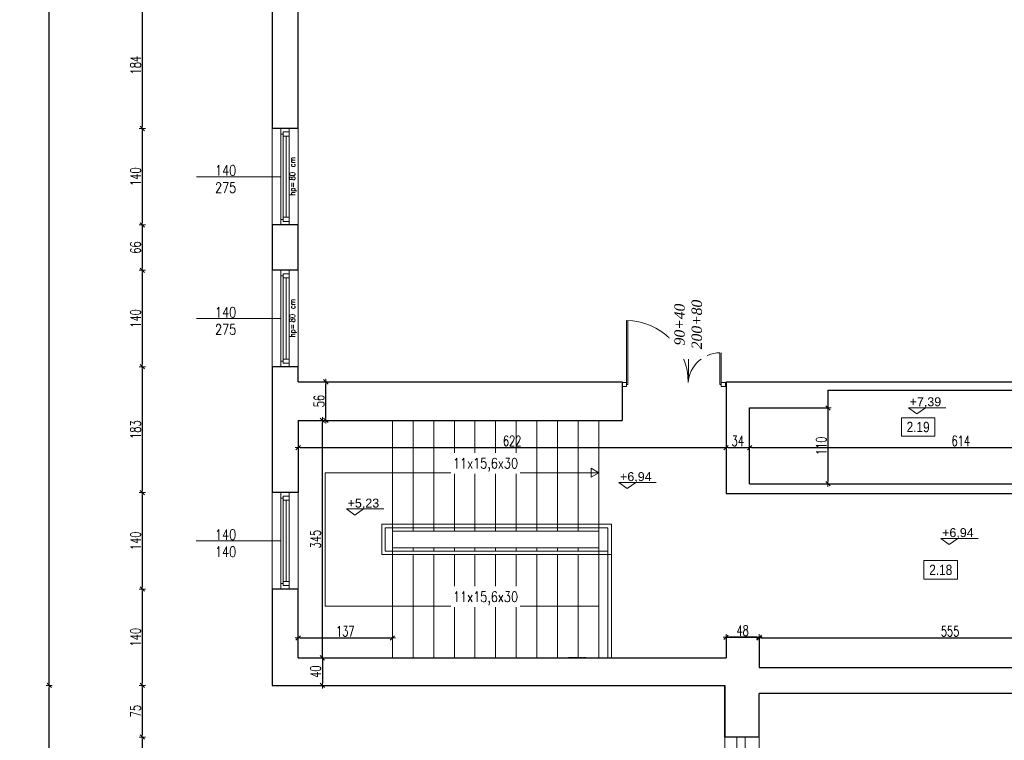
# Model space of a CAD drawing. Header units: millimetres. Extents: x 0 to 111311, y -48878 to -25280.
# Tile 28 of 244: x 65558 to 66989, y -37848 to -36801. Entities that reach past the tile are written whole.
import ezdxf

# ---------------------------------------------------------------- set-up
doc = ezdxf.new("R2010")
doc.units = ezdxf.units.MM
doc.linetypes.add('STRICHPUNKT', pattern=[0.5, 0.35, -0.05, 0.05, -0.05])
doc.layers.get('Defpoints').update_dxf_attribs({"color": 30})
for name, color, linetype, lineweight in [('J 0.15', 40, 'Continuous', 15), ('J opisy', 7, 'Continuous', 9), ('J stolarka_okna', 144, 'Continuous', 0), ('J wymiary', 1, 'Continuous', 9), ('OPIS', 7, 'Continuous', 5), ('sciany', 252, 'Continuous', 30)]:
    doc.layers.add(name, color=color, linetype=linetype, lineweight=lineweight)
doc.styles.add('ADESK2', font='simplex', dxfattribs={"width": 0.7})
doc.styles.add('MtXpl_simplex_shx', font='simplex.shx')
doc.styles.get("Standard").update_dxf_attribs({"font": 'arial.ttf'})
doc.dimstyles.new('1-100', dxfattribs={"dimscale": 1.5, "dimtxt": 10, "dimasz": 2, "dimexe": 1, "dimexo": 1, "dimgap": 1.5, "dimtad": 1, "dimdec": 0, "dimrnd": 0.5, "dimdsep": 46, "dimtxsty": 'ADESK2', "dimblk": 'wymiar', "dimcen": -1, "dimdle": 5, "dimse1": 1, "dimse2": 1, "dimclrd": 256, "dimclre": 256, "dimclrt": 256, "dimadec": 0, "dimazin": 0, "dimtfac": 1, "dimtdec": 0, "dimtix": 1, "dimtmove": 0, "dimatfit": 3, "dimfxl": 20, "dimfxlon": 1, "dimtolj": 1, "dimtzin": 0, "dimarcsym": 0})

# ---------------------------------------------------------------- blocks, each defined once
blk = doc.blocks.new('wymiar')
for p, q in [((1.5, 0), (-1.5, 0)), ((1.06, 1.06), (-1.06, -1.06)), ((0, 1.5), (0, -1.5))]:
    blk.add_line(p, q)
blk = doc.blocks.new('*D1653')
at = {"layer": 'Defpoints', "color": 0, "ltscale": 4}
for p in [(105899.3, -35265.3), (0, -38165.8), (106170.1, -38165.8)]:
    blk.add_point(p, dxfattribs=at)
at = {"layer": 'J wymiary', "lineweight": -2}
blk.add_line((106170.1, -35268.3), (106170.1, -38162.8), dxfattribs=at)
at = {"layer": 'J wymiary', "lineweight": -2, "ltscale": 4, "xscale": 3, "yscale": 3, "zscale": 3}
for p, rotation in [((106170.1, -35265.3), 90), ((106170.1, -38165.8), 270)]:
    blk.add_blockref('wymiar', p, dxfattribs=dict(at, rotation=rotation))
at = {"layer": 'J wymiary', "ltscale": 4, "insert": (106160.3, -36715.5), "char_height": 15, "attachment_point": 5, "rotation": 90, "style": 'ADESK2'}
blk.add_mtext('\\A1;2901', dxfattribs=at)
blk = doc.blocks.new('*D2126')
at = {"layer": 'Defpoints', "color": 0, "ltscale": 4}
for p in [(65962.6, -37382.8), (66584.6, -37382.8), (66584.6, -37422.4)]:
    blk.add_point(p, dxfattribs=at)
at = {"layer": 'J wymiary', "lineweight": -2}
blk.add_line((65965.6, -37422.4), (66581.6, -37422.4), dxfattribs=at)
at = {"layer": 'J wymiary', "lineweight": -2, "ltscale": 4, "xscale": 3, "yscale": 3, "zscale": 3, "rotation": 180}
blk.add_blockref('wymiar', (65962.6, -37422.4), dxfattribs=at)
at = {"layer": 'J wymiary', "lineweight": -2, "ltscale": 4, "xscale": 3, "yscale": 3, "zscale": 3}
blk.add_blockref('wymiar', (66584.6, -37422.4), dxfattribs=at)
at = {"layer": 'J wymiary', "ltscale": 4, "insert": (66273.6, -37412.6), "char_height": 15, "attachment_point": 5, "style": 'ADESK2'}
blk.add_mtext('\\A1;622', dxfattribs=at)
blk = doc.blocks.new('*D2127')
at = {"layer": 'Defpoints', "color": 0, "ltscale": 4}
for p in [(66584.6, -37420.7), (66618.6, -37420.7), (66618.6, -37422.4)]:
    blk.add_point(p, dxfattribs=at)
at = {"layer": 'J wymiary', "lineweight": -2}
blk.add_line((66587.6, -37422.4), (66615.6, -37422.4), dxfattribs=at)
at = {"layer": 'J wymiary', "lineweight": -2, "ltscale": 4, "xscale": 3, "yscale": 3, "zscale": 3, "rotation": 180}
blk.add_blockref('wymiar', (66584.6, -37422.4), dxfattribs=at)
at = {"layer": 'J wymiary', "lineweight": -2, "ltscale": 4, "xscale": 3, "yscale": 3, "zscale": 3}
blk.add_blockref('wymiar', (66618.6, -37422.4), dxfattribs=at)
at = {"layer": 'J wymiary', "ltscale": 4, "insert": (66601.6, -37412.6), "char_height": 15, "attachment_point": 5, "style": 'ADESK2'}
blk.add_mtext('\\A1;34', dxfattribs=at)
blk = doc.blocks.new('*D2128')
at = {"layer": 'Defpoints', "color": 0, "ltscale": 4}
for p in [(66618.6, -37422.4), (67232.6, -37422.4), (67232.6, -37422.4)]:
    blk.add_point(p, dxfattribs=at)
at = {"layer": 'J wymiary', "lineweight": -2}
blk.add_line((66621.6, -37422.4), (67229.6, -37422.4), dxfattribs=at)
at = {"layer": 'J wymiary', "lineweight": -2, "ltscale": 4, "xscale": 3, "yscale": 3, "zscale": 3, "rotation": 180}
blk.add_blockref('wymiar', (66618.6, -37422.4), dxfattribs=at)
at = {"layer": 'J wymiary', "lineweight": -2, "ltscale": 4, "xscale": 3, "yscale": 3, "zscale": 3}
blk.add_blockref('wymiar', (67232.6, -37422.4), dxfattribs=at)
at = {"layer": 'J wymiary', "ltscale": 4, "insert": (66925.6, -37412.6), "char_height": 15, "attachment_point": 5, "style": 'ADESK2'}
blk.add_mtext('\\A1;614', dxfattribs=at)
blk = doc.blocks.new('*D2130')
at = {"layer": 'Defpoints', "color": 0, "ltscale": 4}
for p in [(65962.6, -37727.8), (65962.6, -37767.8), (65997.8, -37767.8)]:
    blk.add_point(p, dxfattribs=at)
at = {"layer": 'J wymiary', "lineweight": -2}
blk.add_line((65997.8, -37730.8), (65997.8, -37764.8), dxfattribs=at)
at = {"layer": 'J wymiary', "lineweight": -2, "ltscale": 4, "xscale": 3, "yscale": 3, "zscale": 3}
for p, rotation in [((65997.8, -37727.8), 90), ((65997.8, -37767.8), 270)]:
    blk.add_blockref('wymiar', p, dxfattribs=dict(at, rotation=rotation))
at = {"layer": 'J wymiary', "ltscale": 4, "insert": (65988, -37747.8), "char_height": 15, "attachment_point": 5, "rotation": 90, "style": 'ADESK2'}
blk.add_mtext('\\A1;40', dxfattribs=at)
blk = doc.blocks.new('*D2131')
at = {"layer": 'Defpoints', "color": 0, "ltscale": 4}
for p in [(65997.8, -37382.8), (65997.8, -37382.8), (65997.8, -37727.8)]:
    blk.add_point(p, dxfattribs=at)
at = {"layer": 'J wymiary', "lineweight": -2}
blk.add_line((65997.8, -37724.8), (65997.8, -37385.8), dxfattribs=at)
at = {"layer": 'J wymiary', "lineweight": -2, "ltscale": 4, "xscale": 3, "yscale": 3, "zscale": 3}
for p, rotation in [((65997.8, -37382.8), 90), ((65997.8, -37727.8), 270)]:
    blk.add_blockref('wymiar', p, dxfattribs=dict(at, rotation=rotation))
at = {"layer": 'J wymiary', "ltscale": 4, "insert": (65988, -37555.3), "char_height": 15, "attachment_point": 5, "rotation": 90, "style": 'ADESK2'}
blk.add_mtext('\\A1;345', dxfattribs=at)
blk = doc.blocks.new('*D2132')
at = {"layer": 'Defpoints', "color": 0, "ltscale": 4}
for p in [(65997.8, -37326.8), (66002.8, -37326.8), (65997.8, -37382.8)]:
    blk.add_point(p, dxfattribs=at)
at = {"layer": 'J wymiary', "lineweight": -2}
blk.add_line((66002.8, -37379.8), (66002.8, -37329.8), dxfattribs=at)
at = {"layer": 'J wymiary', "lineweight": -2, "ltscale": 4, "xscale": 3, "yscale": 3, "zscale": 3}
for p, rotation in [((66002.8, -37326.8), 90), ((66002.8, -37382.8), 270)]:
    blk.add_blockref('wymiar', p, dxfattribs=dict(at, rotation=rotation))
at = {"layer": 'J wymiary', "ltscale": 4, "insert": (65993, -37354.8), "char_height": 15, "attachment_point": 5, "rotation": 90, "style": 'ADESK2'}
blk.add_mtext('\\A1;56', dxfattribs=at)
blk = doc.blocks.new('*D2133')
at = {"layer": 'Defpoints', "color": 0, "ltscale": 4}
for p in [(66099.6, -37698.9), (65962.6, -37727.8), (66099.6, -37727.8)]:
    blk.add_point(p, dxfattribs=at)
at = {"layer": 'J wymiary', "lineweight": -2}
blk.add_line((65965.6, -37698.9), (66096.6, -37698.9), dxfattribs=at)
at = {"layer": 'J wymiary', "lineweight": -2, "ltscale": 4, "xscale": 3, "yscale": 3, "zscale": 3, "rotation": 180}
blk.add_blockref('wymiar', (65962.6, -37698.9), dxfattribs=at)
at = {"layer": 'J wymiary', "lineweight": -2, "ltscale": 4, "xscale": 3, "yscale": 3, "zscale": 3}
blk.add_blockref('wymiar', (66099.6, -37698.9), dxfattribs=at)
at = {"layer": 'J wymiary', "ltscale": 4, "insert": (66031.1, -37689.2), "char_height": 15, "attachment_point": 5, "style": 'ADESK2'}
blk.add_mtext('\\A1;137', dxfattribs=at)
blk = doc.blocks.new('*D2134')
at = {"layer": 'Defpoints', "color": 0, "ltscale": 4}
for p in [(66632.6, -37698.9), (67187.6, -37698.9), (67187.6, -37698.9)]:
    blk.add_point(p, dxfattribs=at)
at = {"layer": 'J wymiary', "lineweight": -2}
blk.add_line((66635.6, -37698.9), (67184.6, -37698.9), dxfattribs=at)
at = {"layer": 'J wymiary', "lineweight": -2, "ltscale": 4, "xscale": 3, "yscale": 3, "zscale": 3, "rotation": 180}
blk.add_blockref('wymiar', (66632.6, -37698.9), dxfattribs=at)
at = {"layer": 'J wymiary', "lineweight": -2, "ltscale": 4, "xscale": 3, "yscale": 3, "zscale": 3}
blk.add_blockref('wymiar', (67187.6, -37698.9), dxfattribs=at)
at = {"layer": 'J wymiary', "ltscale": 4, "insert": (66910.1, -37689.2), "char_height": 15, "attachment_point": 5, "style": 'ADESK2'}
blk.add_mtext('\\A1;555', dxfattribs=at)
blk = doc.blocks.new('*D2135')
at = {"layer": 'Defpoints', "color": 0, "ltscale": 4}
for p in [(66584.6, -37697.8), (66584.6, -37697.8), (66632.6, -37699.8)]:
    blk.add_point(p, dxfattribs=at)
at = {"layer": 'J wymiary', "lineweight": -2}
blk.add_line((66629.6, -37697.8), (66587.6, -37697.8), dxfattribs=at)
at = {"layer": 'J wymiary', "lineweight": -2, "ltscale": 4, "xscale": 3, "yscale": 3, "zscale": 3, "rotation": 180}
blk.add_blockref('wymiar', (66584.6, -37697.8), dxfattribs=at)
at = {"layer": 'J wymiary', "lineweight": -2, "ltscale": 4, "xscale": 3, "yscale": 3, "zscale": 3}
blk.add_blockref('wymiar', (66632.6, -37697.8), dxfattribs=at)
at = {"layer": 'J wymiary', "ltscale": 4, "insert": (66608.6, -37688.1), "char_height": 15, "attachment_point": 5, "style": 'ADESK2'}
blk.add_mtext('\\A1;48', dxfattribs=at)
blk = doc.blocks.new('*D2138')
at = {"layer": 'Defpoints', "color": 0, "ltscale": 4}
for p in [(66732.6, -37364.8), (66732.6, -37474.8), (66732.6, -37474.8)]:
    blk.add_point(p, dxfattribs=at)
at = {"layer": 'J wymiary', "lineweight": -2}
blk.add_line((66732.6, -37367.8), (66732.6, -37471.8), dxfattribs=at)
at = {"layer": 'J wymiary', "lineweight": -2, "ltscale": 4, "xscale": 3, "yscale": 3, "zscale": 3}
for p, rotation in [((66732.6, -37364.8), 90), ((66732.6, -37474.8), 270)]:
    blk.add_blockref('wymiar', p, dxfattribs=dict(at, rotation=rotation))
at = {"layer": 'J wymiary', "ltscale": 4, "insert": (66722.8, -37419.8), "char_height": 15, "attachment_point": 5, "rotation": 90, "style": 'ADESK2'}
blk.add_mtext('\\A1;110', dxfattribs=at)
blk = doc.blocks.new('*D2202')
at = {"layer": 'Defpoints', "color": 0, "ltscale": 4}
for p in [(71294.8, -34398), (65924.6, -34741.8), (71294.8, -37775)]:
    blk.add_point(p, dxfattribs=at)
at = {"layer": 'J wymiary', "lineweight": -2}
blk.add_line((65927.6, -34398), (71291.8, -34398), dxfattribs=at)
at = {"layer": 'J wymiary', "lineweight": -2, "ltscale": 4, "xscale": 3, "yscale": 3, "zscale": 3, "rotation": 180}
blk.add_blockref('wymiar', (65924.6, -34398), dxfattribs=at)
at = {"layer": 'J wymiary', "lineweight": -2, "ltscale": 4, "xscale": 3, "yscale": 3, "zscale": 3}
blk.add_blockref('wymiar', (71294.8, -34398), dxfattribs=at)
at = {"layer": 'J wymiary', "ltscale": 4, "insert": (68609.7, -34388.2), "char_height": 15, "attachment_point": 5, "style": 'ADESK2'}
blk.add_mtext('\\A1;5370', dxfattribs=at)
blk = doc.blocks.new('A$C518426B5')
at = {"layer": 'OPIS', "color": 251}
for p, q in [((0, 8.8), (54.2, 8.8)), ((0, 8.8), (11.9, 0)), ((11.9, 0), (24.5, 8.8))]:
    blk.add_line(p, q, dxfattribs=at)
blk = doc.blocks.new('*D2239')
at = {"layer": 'Defpoints', "color": 0, "ltscale": 4}
for p in [(65924.6, -37697.8), (66577.4, -39532.5), (65924.6, -39751.2)]:
    blk.add_point(p, dxfattribs=at)
at = {"layer": 'J wymiary', "lineweight": -2}
blk.add_line((66574.4, -39751.2), (65927.6, -39751.2), dxfattribs=at)
at = {"layer": 'J wymiary', "lineweight": -2, "ltscale": 4, "xscale": 3, "yscale": 3, "zscale": 3, "rotation": 180}
blk.add_blockref('wymiar', (65924.6, -39751.2), dxfattribs=at)
at = {"layer": 'J wymiary', "lineweight": -2, "ltscale": 4, "xscale": 3, "yscale": 3, "zscale": 3}
blk.add_blockref('wymiar', (66577.4, -39751.2), dxfattribs=at)
at = {"layer": 'J wymiary', "ltscale": 4, "insert": (66251, -39741.5), "char_height": 15, "attachment_point": 5, "style": 'ADESK2'}
blk.add_mtext('\\A1;653', dxfattribs=at)
blk = doc.blocks.new('*D2264')
at = {"layer": 'Defpoints', "color": 0, "ltscale": 4}
for p in [(65924.6, -37767.8), (71294.8, -37767.8), (71294.8, -39878.7)]:
    blk.add_point(p, dxfattribs=at)
at = {"layer": 'J wymiary', "lineweight": -2, "ltscale": 4}
blk.add_line((65927.6, -39878.7), (71291.8, -39878.7), dxfattribs=at)
at = {"layer": 'J wymiary', "lineweight": -2, "ltscale": 4, "xscale": 3, "yscale": 3, "zscale": 3, "rotation": 180}
blk.add_blockref('wymiar', (65924.6, -39878.7), dxfattribs=at)
at = {"layer": 'J wymiary', "lineweight": -2, "ltscale": 4, "xscale": 3, "yscale": 3, "zscale": 3}
blk.add_blockref('wymiar', (71294.8, -39878.7), dxfattribs=at)
at = {"layer": 'J wymiary', "ltscale": 4, "insert": (68609.7, -39869), "char_height": 15, "attachment_point": 5, "style": 'ADESK2'}
blk.add_mtext('\\A1;5370', dxfattribs=at)
blk = doc.blocks.new('*D2292')
at = {"layer": 'Defpoints', "color": 0, "ltscale": 4}
for p in [(65929.4, -36774.8), (65736.1, -36958.8), (65931.7, -36958.8)]:
    blk.add_point(p, dxfattribs=at)
at = {"layer": 'J wymiary', "lineweight": -2}
blk.add_line((65736.1, -36777.8), (65736.1, -36955.8), dxfattribs=at)
at = {"layer": 'J wymiary', "lineweight": -2, "ltscale": 4, "xscale": 3, "yscale": 3, "zscale": 3}
for p, rotation in [((65736.1, -36774.8), 90), ((65736.1, -36958.8), 270)]:
    blk.add_blockref('wymiar', p, dxfattribs=dict(at, rotation=rotation))
at = {"layer": 'J wymiary', "ltscale": 4, "insert": (65726.3, -36866.8), "char_height": 15, "attachment_point": 5, "rotation": 90, "style": 'ADESK2'}
blk.add_mtext('\\A1;184', dxfattribs=at)
blk = doc.blocks.new('*D2293')
at = {"layer": 'Defpoints', "color": 0, "ltscale": 4}
for p in [(65931.7, -36958.8), (65736.1, -37098.8), (65934.6, -37098.8)]:
    blk.add_point(p, dxfattribs=at)
at = {"layer": 'J wymiary', "lineweight": -2}
blk.add_line((65736.1, -36961.8), (65736.1, -37095.8), dxfattribs=at)
at = {"layer": 'J wymiary', "lineweight": -2, "ltscale": 4, "xscale": 3, "yscale": 3, "zscale": 3}
for p, rotation in [((65736.1, -36958.8), 90), ((65736.1, -37098.8), 270)]:
    blk.add_blockref('wymiar', p, dxfattribs=dict(at, rotation=rotation))
at = {"layer": 'J wymiary', "ltscale": 4, "insert": (65726.3, -37028.8), "char_height": 15, "attachment_point": 5, "rotation": 90, "style": 'ADESK2'}
blk.add_mtext('\\A1;140', dxfattribs=at)
blk = doc.blocks.new('*D2294')
at = {"layer": 'Defpoints', "color": 0, "ltscale": 4}
for p in [(65934.6, -37098.8), (65736.1, -37164.8), (65931.5, -37164.8)]:
    blk.add_point(p, dxfattribs=at)
at = {"layer": 'J wymiary', "lineweight": -2}
blk.add_line((65736.1, -37101.8), (65736.1, -37161.8), dxfattribs=at)
at = {"layer": 'J wymiary', "lineweight": -2, "ltscale": 4, "xscale": 3, "yscale": 3, "zscale": 3}
for p, rotation in [((65736.1, -37098.8), 90), ((65736.1, -37164.8), 270)]:
    blk.add_blockref('wymiar', p, dxfattribs=dict(at, rotation=rotation))
at = {"layer": 'J wymiary', "ltscale": 4, "insert": (65726.3, -37131.8), "char_height": 15, "attachment_point": 5, "rotation": 90, "style": 'ADESK2'}
blk.add_mtext('\\A1;66', dxfattribs=at)
blk = doc.blocks.new('*D2295')
at = {"layer": 'Defpoints', "color": 0, "ltscale": 4}
for p in [(65931.5, -37164.8), (65736.1, -37304.8), (65929.2, -37304.8)]:
    blk.add_point(p, dxfattribs=at)
at = {"layer": 'J wymiary', "lineweight": -2}
blk.add_line((65736.1, -37167.8), (65736.1, -37301.8), dxfattribs=at)
at = {"layer": 'J wymiary', "lineweight": -2, "ltscale": 4, "xscale": 3, "yscale": 3, "zscale": 3}
for p, rotation in [((65736.1, -37164.8), 90), ((65736.1, -37304.8), 270)]:
    blk.add_blockref('wymiar', p, dxfattribs=dict(at, rotation=rotation))
at = {"layer": 'J wymiary', "ltscale": 4, "insert": (65726.3, -37234.8), "char_height": 15, "attachment_point": 5, "rotation": 90, "style": 'ADESK2'}
blk.add_mtext('\\A1;140', dxfattribs=at)
blk = doc.blocks.new('*D2296')
at = {"layer": 'Defpoints', "color": 0, "ltscale": 4}
for p in [(65929.2, -37304.8), (65736.1, -37487.8), (65933.2, -37487.8)]:
    blk.add_point(p, dxfattribs=at)
at = {"layer": 'J wymiary', "lineweight": -2}
blk.add_line((65736.1, -37307.8), (65736.1, -37484.8), dxfattribs=at)
at = {"layer": 'J wymiary', "lineweight": -2, "ltscale": 4, "xscale": 3, "yscale": 3, "zscale": 3}
for p, rotation in [((65736.1, -37304.8), 90), ((65736.1, -37487.8), 270)]:
    blk.add_blockref('wymiar', p, dxfattribs=dict(at, rotation=rotation))
at = {"layer": 'J wymiary', "ltscale": 4, "insert": (65726.3, -37396.3), "char_height": 15, "attachment_point": 5, "rotation": 90, "style": 'ADESK2'}
blk.add_mtext('\\A1;183', dxfattribs=at)
blk = doc.blocks.new('*D2297')
at = {"layer": 'Defpoints', "color": 0, "ltscale": 4}
for p in [(65933.2, -37487.8), (65736.1, -37627.8), (65934, -37627.8)]:
    blk.add_point(p, dxfattribs=at)
at = {"layer": 'J wymiary', "lineweight": -2}
blk.add_line((65736.1, -37490.8), (65736.1, -37624.8), dxfattribs=at)
at = {"layer": 'J wymiary', "lineweight": -2, "ltscale": 4, "xscale": 3, "yscale": 3, "zscale": 3}
for p, rotation in [((65736.1, -37487.8), 90), ((65736.1, -37627.8), 270)]:
    blk.add_blockref('wymiar', p, dxfattribs=dict(at, rotation=rotation))
at = {"layer": 'J wymiary', "ltscale": 4, "insert": (65726.3, -37557.8), "char_height": 15, "attachment_point": 5, "rotation": 90, "style": 'ADESK2'}
blk.add_mtext('\\A1;140', dxfattribs=at)
blk = doc.blocks.new('*D2298')
at = {"layer": 'Defpoints', "color": 0, "ltscale": 4}
for p in [(65934, -37627.8), (65736.1, -37767.8), (65939.4, -37767.8)]:
    blk.add_point(p, dxfattribs=at)
at = {"layer": 'J wymiary', "lineweight": -2}
blk.add_line((65736.1, -37630.8), (65736.1, -37764.8), dxfattribs=at)
at = {"layer": 'J wymiary', "lineweight": -2, "ltscale": 4, "xscale": 3, "yscale": 3, "zscale": 3}
for p, rotation in [((65736.1, -37627.8), 90), ((65736.1, -37767.8), 270)]:
    blk.add_blockref('wymiar', p, dxfattribs=dict(at, rotation=rotation))
at = {"layer": 'J wymiary', "ltscale": 4, "insert": (65726.3, -37697.8), "char_height": 15, "attachment_point": 5, "rotation": 90, "style": 'ADESK2'}
blk.add_mtext('\\A1;140', dxfattribs=at)
blk = doc.blocks.new('*D2299')
at = {"layer": 'Defpoints', "color": 0, "ltscale": 4}
for p in [(65939.4, -37767.8), (65736.1, -37842.8), (66591.8, -37842.8)]:
    blk.add_point(p, dxfattribs=at)
at = {"layer": 'J wymiary', "lineweight": -2}
blk.add_line((65736.1, -37770.8), (65736.1, -37839.8), dxfattribs=at)
at = {"layer": 'J wymiary', "lineweight": -2, "ltscale": 4, "xscale": 3, "yscale": 3, "zscale": 3}
for p, rotation in [((65736.1, -37767.8), 90), ((65736.1, -37842.8), 270)]:
    blk.add_blockref('wymiar', p, dxfattribs=dict(at, rotation=rotation))
at = {"layer": 'J wymiary', "ltscale": 4, "insert": (65726.3, -37805.3), "char_height": 15, "attachment_point": 5, "rotation": 90, "style": 'ADESK2'}
blk.add_mtext('\\A1;75', dxfattribs=at)
blk = doc.blocks.new('*D2300')
at = {"layer": 'Defpoints', "color": 0, "ltscale": 4}
for p in [(66591.8, -37842.8), (65736.1, -37982.8), (66586.1, -37982.8)]:
    blk.add_point(p, dxfattribs=at)
at = {"layer": 'J wymiary', "lineweight": -2}
blk.add_line((65736.1, -37845.8), (65736.1, -37979.8), dxfattribs=at)
at = {"layer": 'J wymiary', "lineweight": -2, "ltscale": 4, "xscale": 3, "yscale": 3, "zscale": 3}
for p, rotation in [((65736.1, -37842.8), 90), ((65736.1, -37982.8), 270)]:
    blk.add_blockref('wymiar', p, dxfattribs=dict(at, rotation=rotation))
at = {"layer": 'J wymiary', "ltscale": 4, "insert": (65726.3, -37912.8), "char_height": 15, "attachment_point": 5, "rotation": 90, "style": 'ADESK2'}
blk.add_mtext('\\A1;140', dxfattribs=at)
blk = doc.blocks.new('*D2316')
at = {"layer": 'Defpoints', "color": 0, "ltscale": 4}
for p in [(65600.8, -37767.8), (66582.6, -37767.8), (66602.4, -39576)]:
    blk.add_point(p, dxfattribs=at)
at = {"layer": 'J wymiary', "lineweight": -2}
blk.add_line((65600.8, -39573), (65600.8, -37770.8), dxfattribs=at)
at = {"layer": 'J wymiary', "lineweight": -2, "ltscale": 4, "xscale": 3, "yscale": 3, "zscale": 3}
for p, rotation in [((65600.8, -37767.8), 90), ((65600.8, -39576), 270)]:
    blk.add_blockref('wymiar', p, dxfattribs=dict(at, rotation=rotation))
at = {"layer": 'J wymiary', "ltscale": 4, "insert": (65591, -38671.9), "char_height": 15, "attachment_point": 5, "rotation": 90, "style": 'ADESK2'}
blk.add_mtext('\\A1;1808', dxfattribs=at)
blk = doc.blocks.new('*D2317')
at = {"layer": 'Defpoints', "color": 0, "ltscale": 4}
for p in [(65600.8, -34741.8), (65971.7, -34741.8), (66582.6, -37767.8)]:
    blk.add_point(p, dxfattribs=at)
at = {"layer": 'J wymiary', "lineweight": -2}
blk.add_line((65600.8, -37764.8), (65600.8, -34744.8), dxfattribs=at)
at = {"layer": 'J wymiary', "lineweight": -2, "ltscale": 4, "xscale": 3, "yscale": 3, "zscale": 3}
for p, rotation in [((65600.8, -34741.8), 90), ((65600.8, -37767.8), 270)]:
    blk.add_blockref('wymiar', p, dxfattribs=dict(at, rotation=rotation))
at = {"layer": 'J wymiary', "ltscale": 4, "insert": (65591, -36254.8), "char_height": 15, "attachment_point": 5, "rotation": 90, "style": 'ADESK2'}
blk.add_mtext('\\A1;3026', dxfattribs=at)
blk = doc.blocks.new('*D2322')
at = {"layer": 'Defpoints', "color": 0, "ltscale": 4}
for p in [(65924.6, -34741.8), (65452.2, -39576), (66621, -39576)]:
    blk.add_point(p, dxfattribs=at)
at = {"layer": 'J wymiary', "lineweight": -2}
blk.add_line((65452.2, -34744.8), (65452.2, -39573), dxfattribs=at)
at = {"layer": 'J wymiary', "lineweight": -2, "ltscale": 4, "xscale": 3, "yscale": 3, "zscale": 3}
for p, rotation in [((65452.2, -34741.8), 90), ((65452.2, -39576), 270)]:
    blk.add_blockref('wymiar', p, dxfattribs=dict(at, rotation=rotation))
at = {"layer": 'J wymiary', "ltscale": 4, "insert": (65442.4, -37158.9), "char_height": 15, "attachment_point": 5, "rotation": 90, "style": 'ADESK2'}
blk.add_mtext('\\A1;4834', dxfattribs=at)

msp = doc.modelspace()

# ---------------------------------------------------------------- linework, layer by layer
at = {"layer": 'J 0.15', "lineweight": 5}
for p, q in [((66099.586, -37567.816), (66099.586, -37382.816)), ((66129.586, -37543.816), (66129.586, -37382.816)), ((66159.586, -37543.816), (66159.586, -37382.816)), ((66189.586, -37543.816), (66189.586, -37382.816)), ((66219.586, -37543.816), (66219.586, -37382.816)), ((66249.586, -37543.816), (66249.586, -37382.816)), ((66279.586, -37543.816), (66279.586, -37382.816)), ((66309.586, -37543.816), (66309.586, -37382.816)), ((66339.586, -37543.816), (66339.586, -37382.816)), ((66369.586, -37543.816), (66369.586, -37382.816)), ((66399.586, -37567.816), (66399.586, -37382.816)), ((66084.178, -37533.816), (66412.852, -37533.816)), ((66084.178, -37577.816), (66084.178, -37533.816)), ((66412.852, -37533.816), (66417.852, -37533.816)), ((66417.852, -37533.816), (66417.852, -37727.816)), ((66089.178, -37572.816), (66089.178, -37538.816)), ((66089.178, -37538.816), (66412.852, -37538.816)), ((66099.586, -37543.816), (66124.586, -37543.816)), ((66124.586, -37543.816), (66149.586, -37543.816)), ((66149.586, -37543.816), (66174.586, -37543.816)), ((66174.586, -37543.816), (66199.586, -37543.816)), ((66199.586, -37543.816), (66224.586, -37543.816)), ((66224.586, -37543.816), (66249.586, -37543.816)), ((66249.586, -37543.816), (66274.586, -37543.816)), ((66274.586, -37543.816), (66299.586, -37543.816)), ((66299.586, -37543.816), (66324.586, -37543.816)), ((66324.586, -37543.816), (66399.586, -37543.816)), ((66399.586, -37727.816), (66399.586, -37538.816)), ((66412.852, -37727.816), (66412.852, -37538.816)), ((66084.178, -37577.816), (66309.586, -37577.816)), ((66309.586, -37572.816), (66089.178, -37572.816)), ((66099.586, -37572.816), (66099.586, -37567.816)), ((66099.586, -37567.816), (66124.586, -37567.816)), ((66099.586, -37727.816), (66099.586, -37572.816)), ((66124.586, -37567.816), (66149.586, -37567.816)), ((66129.586, -37572.816), (66129.586, -37567.816)), ((66129.586, -37727.816), (66129.586, -37577.816)), ((66149.586, -37567.816), (66174.586, -37567.816)), ((66159.586, -37572.816), (66159.586, -37567.816)), ((66159.586, -37727.816), (66159.586, -37577.816)), ((66174.586, -37567.816), (66199.586, -37567.816)), ((66189.586, -37572.816), (66189.586, -37567.816)), ((66189.586, -37727.816), (66189.586, -37577.816)), ((66199.586, -37567.816), (66224.586, -37567.816)), ((66219.586, -37572.816), (66219.586, -37567.816)), ((66219.586, -37727.816), (66219.586, -37577.816)), ((66224.586, -37567.816), (66249.586, -37567.816)), ((66249.586, -37572.816), (66249.586, -37567.816)), ((66249.586, -37567.816), (66274.586, -37567.816)), ((66249.586, -37727.816), (66249.586, -37577.816)), ((66274.586, -37567.816), (66299.586, -37567.816)), ((66279.586, -37572.816), (66279.586, -37567.816)), ((66279.586, -37727.816), (66279.586, -37577.816)), ((66299.586, -37567.816), (66324.586, -37567.816)), ((66305.486, -37577.816), (66349.586, -37577.816)), ((66309.586, -37572.816), (66309.586, -37567.816)), ((66412.852, -37572.816), (66309.586, -37572.816)), ((66309.586, -37727.816), (66309.586, -37577.816)), ((66324.586, -37567.816), (66399.586, -37567.816)), ((66339.586, -37572.816), (66339.586, -37567.816)), ((66339.586, -37727.816), (66339.586, -37577.816)), ((66339.586, -37577.816), (66417.852, -37577.816)), ((66369.586, -37572.816), (66369.586, -37567.816)), ((66369.586, -37727.816), (66369.586, -37577.816))]:
    msp.add_line(p, q, dxfattribs=at)
at = {"layer": 'J opisy', "linetype": 'Continuous', "lineweight": 9}
for p, q in [((65937.655, -37028.816), (65814.655, -37028.816)), ((65937.655, -37234.816), (65814.655, -37234.816)), ((65937.586, -37557.816), (65814.586, -37557.816))]:
    msp.add_line(p, q, dxfattribs=at)
at = {"layer": 'J opisy'}
for p, q in [((66530.123, -37323.192), (66530.123, -37226.948)), ((66001.628, -37652.816), (66001.628, -37458.816)), ((66001.628, -37458.816), (66399.586, -37458.816)), ((66399.586, -37652.816), (66001.628, -37652.816))]:
    msp.add_line(p, q, dxfattribs=at)
msp.add_lwpolyline([(66399.586, -37458.816), (66388.336, -37465.312), (66388.336, -37452.321)], close=True, dxfattribs=at)
at = {"layer": 'J stolarka_okna', "linetype": 'Continuous', "lineweight": 9}
for p, q in [((65924.655, -37098.816), (65924.655, -36958.816)), ((65937.655, -36958.816), (65937.655, -37098.816)), ((65949.655, -37098.816), (65949.655, -36958.816)), ((65962.655, -36958.816), (65962.655, -37098.816)), ((65940.655, -36966.816), (65937.655, -36966.816)), ((65943.655, -36963.816), (65940.655, -36963.816)), ((65940.655, -36963.816), (65940.655, -36969.816)), ((65949.655, -36969.816), (65940.655, -36969.816)), ((65940.655, -36969.816), (65940.655, -37087.816)), ((65949.655, -36963.816), (65943.655, -36963.816)), ((65945.155, -37087.816), (65945.155, -36969.816)), ((65940.655, -37090.816), (65937.655, -37090.816)), ((65940.655, -37087.816), (65949.655, -37087.816)), ((65940.655, -37087.816), (65940.655, -37093.816)), ((65943.655, -37093.816), (65940.655, -37093.816)), ((65943.655, -37093.816), (65949.655, -37093.816)), ((65924.655, -37304.816), (65924.655, -37164.816)), ((65937.655, -37164.816), (65937.655, -37304.816)), ((65940.655, -37172.816), (65937.655, -37172.816)), ((65943.655, -37169.816), (65940.655, -37169.816)), ((65940.655, -37169.816), (65940.655, -37175.816)), ((65949.655, -37175.816), (65940.655, -37175.816)), ((65940.655, -37175.816), (65940.655, -37293.816)), ((65949.655, -37169.816), (65943.655, -37169.816)), ((65945.155, -37293.816), (65945.155, -37175.816)), ((65949.655, -37304.816), (65949.655, -37164.816)), ((65962.655, -37164.816), (65962.655, -37304.816)), ((66439.586, -37237.816), (66439.586, -37327.816)), ((66439.586, -37237.816), (66439.586, -37327.816)), ((66441.586, -37237.816), (66441.586, -37330.816)), ((66575.586, -37330.816), (66575.586, -37284.719)), ((66577.586, -37327.816), (66577.586, -37284.719)), ((66577.586, -37327.816), (66577.586, -37284.719)), ((65940.655, -37296.816), (65937.655, -37296.816)), ((65940.655, -37293.816), (65949.655, -37293.816)), ((65940.655, -37293.816), (65940.655, -37299.816)), ((65943.655, -37299.816), (65940.655, -37299.816)), ((65943.655, -37299.816), (65949.655, -37299.816)), ((66441.586, -37330.816), (66439.586, -37330.816)), ((66577.586, -37330.816), (66575.586, -37330.816)), ((65924.586, -37627.816), (65924.586, -37487.816)), ((65937.586, -37487.816), (65937.586, -37627.816)), ((65949.586, -37627.816), (65949.586, -37487.816)), ((65962.586, -37487.816), (65962.586, -37627.816)), ((65940.586, -37495.816), (65937.586, -37495.816)), ((65943.586, -37492.816), (65940.586, -37492.816)), ((65940.586, -37492.816), (65940.586, -37498.816)), ((65949.586, -37498.816), (65940.586, -37498.816)), ((65940.586, -37498.816), (65940.586, -37616.816)), ((65949.586, -37492.816), (65943.586, -37492.816)), ((65945.086, -37616.816), (65945.086, -37498.816)), ((65940.586, -37619.816), (65937.586, -37619.816)), ((65940.586, -37616.816), (65949.586, -37616.816)), ((65940.586, -37616.816), (65940.586, -37622.816)), ((65943.586, -37622.816), (65940.586, -37622.816)), ((65943.586, -37622.816), (65949.586, -37622.816)), ((66582.586, -37982.816), (66582.586, -37842.816)), ((66600.086, -37842.816), (66600.086, -37982.816)), ((66612.086, -37982.816), (66612.086, -37842.816)), ((66632.586, -37842.816), (66632.586, -37982.816))]:
    msp.add_line(p, q, dxfattribs=at)
at = {"layer": 'J stolarka_okna'}
for p, q in [((66433.586, -37326.816), (66433.586, -37340.816)), ((66584.586, -37326.816), (66584.586, -37340.816))]:
    msp.add_line(p, q, dxfattribs=at)
at = {"layer": 'J stolarka_okna', "linetype": 'Continuous', "lineweight": 9}
for points in [[(66439.586, -37327.816), (66433.586, -37327.816), (66433.586, -37333.816), (66439.586, -37333.816)], [(66583.586, -37327.816), (66577.586, -37327.816), (66577.586, -37333.816), (66583.586, -37333.816)]]:
    msp.add_lwpolyline(points, close=True, dxfattribs=at)
for centre, radius, start, end in [((66439.586, -37327.816), 90, 0, 90), ((66439.586, -37327.816), 90, 0, 90), ((66575.586, -37330.816), 46.098, 90, 176.268603)]:
    msp.add_arc(centre, radius, start, end, dxfattribs=at)
at = {"layer": 'OPIS'}
for points in [[(66888.012, -37405.984), (66839.262, -37405.984), (66839.262, -37379.109), (66888.012, -37379.109)], [(66920.918, -37613.491), (66872.168, -37613.491), (66872.168, -37586.616), (66920.918, -37586.616)]]:
    msp.add_lwpolyline(points, close=True, dxfattribs=at)
at = {"layer": 'sciany'}
for p, q in [((65924.586, -36774.816), (65924.586, -36958.816)), ((65962.655, -36958.816), (65962.655, -36774.816)), ((65962.655, -36958.816), (65924.655, -36958.816)), ((65924.586, -37098.816), (65924.586, -37164.816)), ((65962.655, -37098.816), (65924.655, -37098.816)), ((65962.655, -37164.816), (65962.655, -37098.816)), ((65962.655, -37164.816), (65924.655, -37164.816)), ((65924.586, -37304.816), (65924.586, -37487.816)), ((65962.655, -37304.816), (65924.655, -37304.816)), ((65962.655, -37326.816), (65962.655, -37304.816)), ((65962.655, -37326.816), (66433.586, -37326.816)), ((66433.586, -37326.816), (66433.586, -37382.816)), ((66584.586, -37326.816), (67256.585, -37326.816)), ((66584.586, -37326.816), (66584.586, -37488.816)), ((66732.586, -37338.816), (67172.586, -37338.816)), ((66732.586, -37338.816), (66732.586, -37364.83)), ((66618.586, -37474.816), (66618.586, -37364.83)), ((66618.586, -37364.83), (66732.586, -37364.83)), ((65962.586, -37382.816), (66433.586, -37382.816)), ((65962.586, -37382.816), (65962.586, -37487.816)), ((66618.586, -37474.816), (67232.586, -37474.816)), ((65962.586, -37487.816), (65924.586, -37487.816)), ((66584.586, -37488.816), (67232.586, -37488.816)), ((65924.586, -37627.816), (65924.586, -37767.816)), ((65962.586, -37627.816), (65924.586, -37627.816)), ((65962.586, -37727.816), (65962.586, -37627.816)), ((66584.586, -37697.816), (66632.586, -37697.816)), ((66584.586, -37697.816), (66584.586, -37727.816)), ((66632.586, -37697.816), (66632.586, -37741.816)), ((66632.586, -37699.816), (66632.586, -37741.816)), ((65962.586, -37727.816), (66405.586, -37727.816)), ((66405.586, -37727.816), (66448.558, -37727.816)), ((66448.558, -37727.816), (66584.586, -37727.816)), ((66632.586, -37741.816), (66826.586, -37741.816)), ((66826.586, -37741.816), (67187.586, -37741.816)), ((65924.586, -37767.816), (66448.552, -37767.816)), ((66448.552, -37767.816), (66582.586, -37767.816)), ((66582.586, -37767.816), (66582.586, -37842.816)), ((66582.586, -37842.816), (66582.586, -37767.816)), ((67187.586, -37779.816), (66632.586, -37779.816)), ((66632.586, -37842.816), (66632.586, -37779.816)), ((66632.586, -37842.816), (66632.586, -37779.816)), ((66632.586, -37842.816), (66582.586, -37842.816))]:
    msp.add_line(p, q, dxfattribs=at)
at = {"layer": 'sciany', "linetype": 'STRICHPUNKT'}
msp.add_line((66380.586, -37727.816), (66355.586, -37727.816), dxfattribs=at)

# ---------------------------------------------------------------- block references
for p in [(66849.635, -37373.157), (66428.779, -37481.869), (66032.839, -37520.359), (66896.874, -37563.235)]:
    msp.add_blockref('A$C518426B5', p)

# ---------------------------------------------------------------- texts
at = {"char_height": 13, "width": 192.1242, "attachment_point": 1}
for s, insert in [('+7,39', (66851.258, -37349.309)), ('+6,94', (66430.403, -37458.021)), ('+5,23', (66034.462, -37496.511)), ('+6,94', (66898.497, -37539.387))]:
    msp.add_mtext(s, dxfattribs=dict(at, insert=insert))
at = {"layer": 'J opisy', "style": 'MtXpl_simplex_shx', "width": 0.9}
for s, p in [('cm', (65958.196, -37015.169)), ('80', (65958.196, -37034.369)), ('hp=', (65958.196, -37056.312)), ('cm', (65958.196, -37221.169)), ('80', (65958.196, -37240.369)), ('hp=', (65958.196, -37262.312))]:
    msp.add_text(s, height=8, rotation=90, dxfattribs=at).set_placement(p)
at = {"layer": 'J opisy', "char_height": 15, "width": 30.20626, "attachment_point": 5, "line_spacing_factor": 0.771429}
for s, insert in [('\\pxsm1;{\\Fsimplex|c238;\\W0.8;140\\Fsimplex|c0;\\P\\Fsimplex|c238;275}', (65857.178, -37032.247)), ('\\pxsm1;{\\Fsimplex|c238;\\W0.8;140\\Fsimplex|c0;\\P\\Fsimplex|c238;275}', (65857.178, -37238.247)), ('\\pxsm1;{\\Fsimplex|c238;\\W0.8;140\\Fsimplex|c0;\\P\\Fsimplex|c238;140}', (65857.109, -37561.247))]:
    msp.add_mtext(s, dxfattribs=dict(at, insert=insert))
at = {"layer": 'OPIS', "char_height": 15, "width": 48.75, "attachment_point": 5, "line_spacing_factor": 0.857143}
for s, insert in [('{\\fArial Narrow|b0|i0|c238|p34;2.19}', (66863.637, -37392.546)), ('{\\fArial Narrow|b0|i0|c238|p34;2.18}', (66896.543, -37600.054))]:
    msp.add_mtext(s, dxfattribs=dict(at, insert=insert))

# ---------------------------------------------------------------- dimensions: what is measured, and where the dimension line sits
at = {"layer": 'J wymiary'}
for base, p1, p2, picture, middle in [((71294.813, -34397.978), (65924.586, -34741.816), (71294.813, -37774.967), '*D2202', (68609.699, -34388.228)), ((65924.586, -39751.237), (66577.36, -39532.452), (65924.586, -37697.816), '*D2239', (66250.973, -39741.487))]:
    dim = msp.add_linear_dim(base=base, p1=p1, p2=p2, dimstyle='1-100', override={"dimblk": 'wymiar'}, dxfattribs=at)
    dim.commit()
    dim.dimension.update_dxf_attribs({"geometry": picture, "text_midpoint": middle})
for base, p1, p2, picture, middle in [((106170.0895, -38165.7974), (105899.2658, -35265.2969), (0, -38165.7974), '*D1653', (106160.3395, -36715.5472)), ((65736.084, -36958.816), (65929.399, -36774.816), (65931.658, -36958.816), '*D2292', (65726.334, -36866.816)), ((65736.084, -37098.816), (65931.658, -36958.816), (65934.609, -37098.816), '*D2293', (65726.334, -37028.816)), ((65736.084, -37164.816), (65934.609, -37098.816), (65931.493, -37164.816), '*D2294', (65726.334, -37131.816)), ((65736.084, -37304.816), (65931.493, -37164.816), (65929.156, -37304.816), '*D2295', (65726.334, -37234.816)), ((65736.084, -37487.816), (65929.156, -37304.816), (65933.194, -37487.816), '*D2296', (65726.334, -37396.316)), ((65736.084, -37627.816), (65933.194, -37487.816), (65933.973, -37627.816), '*D2297', (65726.334, -37557.816)), ((65736.084, -37767.816), (65933.973, -37627.816), (65939.426, -37767.816), '*D2298', (65726.334, -37697.816)), ((65600.788, -37767.816), (66602.415, -39576.043), (66582.586, -37767.816), '*D2316', (65591.038, -38671.93)), ((65736.084, -37842.816), (65939.426, -37767.816), (66591.847, -37842.816), '*D2299', (65726.334, -37805.316)), ((65736.084, -37982.816), (66591.847, -37842.816), (66586.098, -37982.816), '*D2300', (65726.334, -37912.816))]:
    dim = msp.add_linear_dim(base=base, p1=p1, p2=p2, angle=90, dimstyle='1-100', override={"dimblk": 'wymiar'}, dxfattribs=at)
    dim.commit()
    dim.dimension.update_dxf_attribs({"geometry": picture, "text_midpoint": middle})
for base, p1, p2, picture, middle in [((66002.77, -37326.816), (65997.77, -37382.816), (65997.77, -37326.816), '*D2132', (65993.02, -37354.816)), ((66732.586, -37474.816), (66732.586, -37364.83), (66732.586, -37474.816), '*D2138', (66722.836, -37419.823)), ((65997.77, -37382.816), (65997.77, -37727.816), (65997.77, -37382.816), '*D2131', (65988.02, -37555.316)), ((65997.77, -37767.816), (65962.586, -37727.816), (65962.586, -37767.816), '*D2130', (65988.02, -37747.816))]:
    dim = msp.add_linear_dim(base=base, p1=p1, p2=p2, angle=90, dimstyle='1-100', dxfattribs=at)
    dim.commit()
    dim.dimension.update_dxf_attribs({"geometry": picture, "text_midpoint": middle})
for base, p1, p2, picture, middle in [((66584.586, -37422.387), (65962.586, -37382.816), (66584.586, -37382.816), '*D2126', (66273.586, -37412.637)), ((66618.586, -37422.387), (66584.586, -37420.727), (66618.586, -37420.727), '*D2127', (66601.586, -37412.637)), ((67232.586, -37422.387), (66618.586, -37422.387), (67232.586, -37422.387), '*D2128', (66925.586, -37412.637)), ((66584.586, -37697.816), (66632.586, -37699.816), (66584.586, -37697.816), '*D2135', (66608.586, -37688.066)), ((66099.586, -37698.909), (65962.586, -37727.816), (66099.586, -37727.816), '*D2133', (66031.086, -37689.159)), ((67187.586, -37698.909), (66632.586, -37698.909), (67187.586, -37698.909), '*D2134', (66910.086, -37689.159))]:
    dim = msp.add_linear_dim(base=base, p1=p1, p2=p2, dimstyle='1-100', dxfattribs=at)
    dim.commit()
    dim.dimension.update_dxf_attribs({"geometry": picture, "text_midpoint": middle})
at = {"layer": 'J wymiary', "ltscale": 4}
dim = msp.add_linear_dim(base=(71294.813, -39878.714), p1=(65924.586, -37767.816), p2=(71294.813, -37767.816), dimstyle='1-100', override={"dimblk": 'wymiar', "dimtmove": 1}, dxfattribs=at)
dim.commit()
dim.dimension.update_dxf_attribs({"geometry": '*D2264', "text_midpoint": (68609.699, -39868.964)})

# ---------------------------------------------------------------- next in the draw order: texts
at = {"layer": 'J opisy', "char_height": 15, "width": 85.22639, "attachment_point": 5, "line_spacing_factor": 0.771429, "bg_fill": 2}
for insert in [(66234.899, -37447.359), (66234.899, -37641.359)]:
    msp.add_mtext('{\\Fsimplex.shx|c238;\\W0.8;11x15,6x30}', dxfattribs=dict(at, insert=insert))

# ---------------------------------------------------------------- next in the draw order: dimensions: what is measured, and where the dimension line sits
at = {"layer": 'J wymiary'}
for base, p1, p2, picture, middle in [((65452.181, -39576.043), (65924.586, -34741.816), (66620.951, -39576.043), '*D2322', (65442.431, -37158.93)), ((65600.788, -34741.816), (66582.586, -37767.816), (65971.72, -34741.816), '*D2317', (65591.038, -36254.816))]:
    dim = msp.add_linear_dim(base=base, p1=p1, p2=p2, angle=90, dimstyle='1-100', override={"dimblk": 'wymiar'}, dxfattribs=at)
    dim.commit()
    dim.dimension.update_dxf_attribs({"geometry": picture, "text_midpoint": middle})

# ---------------------------------------------------------------- next in the draw order: texts
at = {"layer": 'J opisy', "insert": (66529.509, -37243.539), "char_height": 15, "width": 85.22639, "attachment_point": 5, "rotation": 90.004545, "bg_fill": 2}
msp.add_mtext('{\\fTimes New Roman|b0|i1|c238|p18;90+40\\P200+80}', dxfattribs=at)

doc.saveas('drawing.dxf')
